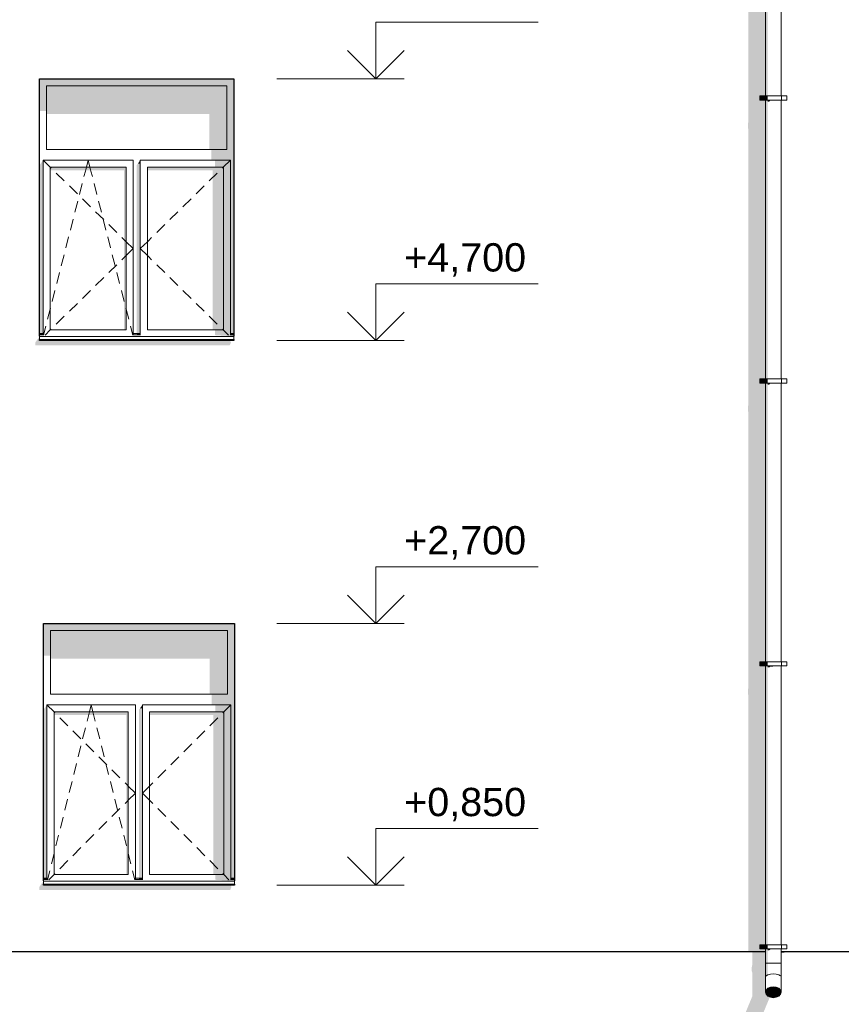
# Model space of a CAD drawing. Header units: millimetres. Extents: x -95523 to 190468, y -7401 to 17692.
# Tile 12 of 139: x -75785 to -69977, y 8 to 6968. Entities that reach past the tile are written whole.
import ezdxf

# ---------------------------------------------------------------- set-up
doc = ezdxf.new("R2010")
doc.units = ezdxf.units.MM
doc.header["$MEASUREMENT"] = 0
for name, color, linetype, lineweight in [('Р_Фасад в осях 1-24_2_1_Цоколь_Ном._пера__2', 8, 'Continuous', 15), ('Р_Фасад в осях 1-24_2_1_Цоколь_Ном._пера__21', 7, 'Continuous', 30), ('Р_Фасад в осях 1-24_2_Конструктив - Стены Несущие_Ном._пера__1', 7, 'Continuous', 15), ('Р_Фасад в осях 1-24_2_Конструктив - Стены Несущие_Ном._пера__2', 8, 'Continuous', 15), ('Р_Фасад в осях 1-24_2_Конструктив - Стены Несущие_Ном._пера__21', 7, 'Continuous', 30), ('Р_Фасад в осях 1-24_2_Новый_1 ВОДОСТОК_Ном._пера__141', 7, 'Continuous', 20), ('Р_Фасад в осях 1-24_2_Новый_1 ВОДОСТОК_Ном._пера__2', 8, 'Continuous', 15), ('Р_Фасад в осях 1-24_2_Размер - Отметка Уровня_Ном._пера__120', 7, 'Continuous', 5)]:
    doc.layers.add(name, color=color, linetype=linetype, lineweight=lineweight)
doc.styles.add('СГЕНЕРИР_СТИЛЬ_1', font='arial.ttf')

msp = doc.modelspace()

# ---------------------------------------------------------------- hatches: boundary and pattern name
at = {"layer": 'Р_Фасад в осях 1-24_2_1_Цоколь_Ном._пера__2', "linetype": 'Continuous', "lineweight": 0, "true_color": 0x3f3f3f}
for points in [[(-70700.8, -163.8), (-70701.5, -169), (-70692.1, -172.5), (-70674, -173.7), (-70650, -172.5), (-70623.7, -169), (-70599.2, -163.8), (-70580.1, -157.6), (-70569.4, -151.4), (-70482.1, 59.3), (-70496.4, 66.1), (-70508.3, 78.7), (-70512.5, 93.6), (-70512.5, 380), (-70606.8, 380), (-70606.8, 283.8), (-70609.8, 271.3), (-70609.8, 241.3), (-70606.8, 233), (-70606.8, 63.1)], [(-70379.2, 380), (-70402.5, 380), (-70402.5, 373.3), (-70381.2, 373.3), (-70379.2, 376.1)]]:
    msp.add_hatch(color=250, dxfattribs=at).paths.add_polyline_path(points)
at = {"layer": 'Р_Фасад в осях 1-24_2_Конструктив - Стены Несущие_Ном._пера__2', "linetype": 'Continuous', "lineweight": 0, "true_color": 0x3f3f3f}
for points in [[(-70637, 4202.7), (-70634.1, 4194.4), (-70634.1, 3850), (-70512.5, 3850), (-70512.5, 4399.6), (-70552.5, 4399.6), (-70552.5, 4429.6), (-70512.5, 4429.6), (-70512.5, 6399.6), (-70552.5, 6399.6), (-70552.5, 6429.6), (-70512.5, 6429.6), (-70512.5, 7550), (-70634.1, 7550), (-70634.1, 6245.2), (-70637, 6232.7), (-70637, 6202.7), (-70634.1, 6194.4), (-70634.1, 4245.2), (-70637, 4232.7)], [(-75594.7, 6500), (-74320.4, 6500), (-74270.4, 6500), (-74270.4, 6550), (-75644.7, 6550), (-75644.7, 6500)], [(-75644.7, 6323.7), (-75594.7, 6323.7), (-75594.7, 6500), (-75644.7, 6500)], [(-75594.7, 6500), (-75594.7, 6302.5), (-74445.4, 6302.5), (-74445.4, 6050), (-74320.4, 6050), (-74320.4, 6500)], [(-74295.4, 4750), (-74270.4, 4750), (-74270.4, 6500), (-74320.4, 6500), (-74320.4, 6050), (-74320.4, 5975), (-74295.4, 5975)], [(-74320.4, 6050), (-74430.4, 6050), (-74430.4, 5975), (-74320.4, 5975)], [(-75644.7, 5939.6), (-75644.7, 4750), (-75619.6, 4750), (-75619.6, 5975)], [(-75569.6, 5925), (-75569.6, 5903.8), (-75047.5, 5903.8), (-75047.5, 4775), (-75032.5, 4775), (-75032.5, 5925)], [(-74957.5, 5939.6), (-74957.5, 4750), (-74932.5, 4750), (-74932.5, 5950), (-74950.2, 5950)], [(-74950.2, 5950), (-74932.5, 5950), (-74932.5, 5975)], [(-74882.5, 5925), (-74882.5, 5903.8), (-74420.4, 5903.8), (-74420.4, 4775), (-74345.4, 4775), (-74345.4, 5925)], [(-74295.4, 5975), (-74405.4, 5975), (-74405.4, 5925), (-74295.4, 5925)], [(-74345.4, 5925), (-74345.4, 4775), (-74295.4, 4775), (-74295.4, 5925)], [(-75643.6, 4740), (-75619.6, 4740), (-75619.6, 4750), (-75643.6, 4750)], [(-75619.6, 4738.5), (-75619.6, 4740), (-75643.6, 4740)], [(-74932.5, 4750), (-74956.5, 4750), (-74956.5, 4740), (-74932.5, 4740)], [(-74932.5, 4740), (-74956.5, 4740), (-74932.5, 4738.5)], [(-74405.4, 4775), (-74405.4, 4738.5), (-74295.4, 4738.5), (-74295.4, 4775)], [(-74270.4, 4730), (-74270.4, 4740), (-74295.4, 4740), (-74295.4, 4738.5), (-74405.4, 4738.5)], [(-74295.4, 4750), (-74295.4, 4740), (-74270.4, 4740), (-74270.4, 4750)], [(-75674.7, 4685.7), (-75674.7, 4665.7), (-74300.4, 4665.7), (-74290.4, 4689.8), (-74297.6, 4689.8), (-74290.8, 4700), (-75644.7, 4700), (-75644.7, 4730)], [(-75644.7, 4700), (-74270.4, 4700), (-74270.4, 4708.1), (-75644.7, 4708.1)], [(-70637, 2232.7), (-70637, 2202.7), (-70634.1, 2194.4), (-70634.1, 380), (-70512.5, 380), (-70512.5, 399.6), (-70552.5, 399.6), (-70552.5, 429.6), (-70512.5, 429.6), (-70512.5, 2399.6), (-70552.5, 2399.6), (-70552.5, 2429.6), (-70512.5, 2429.6), (-70512.5, 3850), (-70634.1, 3850), (-70634.1, 2245.2)], [(-75617.2, 2700), (-75617.2, 2650), (-75567.2, 2650), (-74317.2, 2650), (-74267.2, 2650), (-74267.2, 2700)], [(-75617.2, 2473.7), (-75567.2, 2473.7), (-75567.2, 2650), (-75617.2, 2650)], [(-75567.2, 2452.5), (-74442.2, 2452.5), (-74442.2, 2200), (-74317.2, 2200), (-74317.2, 2650), (-75567.2, 2650)], [(-74292.2, 900), (-74267.2, 900), (-74267.2, 2650), (-74317.2, 2650), (-74317.2, 2200), (-74317.2, 2125), (-74292.2, 2125)], [(-74317.2, 2200), (-74427.2, 2200), (-74427.2, 2125), (-74317.2, 2125)], [(-75592.2, 2125), (-75617.2, 2089.6), (-75617.2, 900), (-75592.2, 900)], [(-74942.2, 2089.6), (-74942.2, 900), (-74917.2, 900), (-74917.2, 2100), (-74934.9, 2100)], [(-74934.9, 2100), (-74917.2, 2100), (-74917.2, 2125)], [(-74292.2, 2125), (-74402.2, 2125), (-74402.2, 2075), (-74292.2, 2075)], [(-75542.2, 2075), (-75542.2, 2053.8), (-75032.2, 2053.8), (-75032.2, 925), (-75017.2, 925), (-75017.2, 2075)], [(-74342.2, 2075), (-74867.2, 2075), (-74867.2, 2053.8), (-74417.2, 2053.8), (-74417.2, 925), (-74342.2, 925)], [(-74342.2, 2075), (-74342.2, 925), (-74292.2, 925), (-74292.2, 2075)], [(-74292.2, 925), (-74402.2, 925), (-74402.2, 888.5), (-74292.2, 888.5)], [(-75647.2, 815.7), (-74297.2, 815.7), (-74287.2, 839.8), (-74294.4, 839.8), (-74287.5, 850), (-75617.2, 850), (-75617.2, 880), (-75647.2, 835.7)], [(-75617.2, 850), (-74267.2, 850), (-74267.2, 858.1), (-75617.2, 858.1)], [(-75616.2, 890), (-75592.2, 890), (-75592.2, 900), (-75616.2, 900)], [(-75616.2, 890), (-75592.2, 888.5), (-75592.2, 890)], [(-74917.2, 900), (-74941.2, 900), (-74941.2, 890), (-74917.2, 890)], [(-74941.2, 890), (-74917.2, 888.5), (-74917.2, 890)], [(-74267.2, 880), (-74267.2, 890), (-74292.2, 890), (-74292.2, 888.5), (-74402.2, 888.5)], [(-74292.2, 900), (-74292.2, 890), (-74267.2, 890), (-74267.2, 900)]]:
    msp.add_hatch(color=250, dxfattribs=at).paths.add_polyline_path(points)
at = {"layer": 'Р_Фасад в осях 1-24_2_Новый_1 ВОДОСТОК_Ном._пера__2', "linetype": 'Continuous', "lineweight": 0, "true_color": 0x3f3f3f}
for points in [[(-70512.5, 6429.6), (-70508.3, 6429.6), (-70508.3, 8399.6), (-70512.5, 8399.6)], [(-70508.3, 6429.6), (-70496.4, 6429.6), (-70496.4, 8399.6), (-70508.3, 8399.6)], [(-70552.5, 6399.6), (-70514.5, 6399.6), (-70514.5, 6429.6), (-70552.5, 6429.6)], [(-70514.5, 6399.6), (-70510.2, 6399.6), (-70510.2, 6429.6), (-70514.5, 6429.6)], [(-70510.2, 6399.6), (-70497.8, 6399.6), (-70497.8, 6429.6), (-70510.2, 6429.6)], [(-70512.5, 6399.6), (-70512.5, 4429.6), (-70508.3, 4429.6), (-70508.3, 6399.6)], [(-70508.3, 6399.6), (-70508.3, 4429.6), (-70496.4, 4429.6), (-70496.4, 6399.6)], [(-70496.4, 6399.6), (-70496.4, 6389.2), (-70486.7, 6389.2), (-70478.6, 6395.9), (-70478.6, 6399.6)], [(-70457.5, 6399.6), (-70478.6, 6399.6), (-70478.6, 6395.9), (-70460.1, 6395.9), (-70457.5, 6397.2)], [(-70436.5, 6399.6), (-70457.5, 6399.6), (-70457.5, 6397.2), (-70437.5, 6397.2), (-70436.5, 6397.5)], [(-70418.6, 6399.6), (-70436.5, 6399.6), (-70436.5, 6397.5), (-70418.7, 6397.5)], [(-70418.6, 6399.6), (-70418.6, 6397.6), (-70406.7, 6397.6), (-70406.7, 6399.6)], [(-70406.7, 6399.6), (-70406.7, 6397.6), (-70402.5, 6397.3), (-70402.5, 6399.6)], [(-70552.5, 4399.6), (-70514.5, 4399.6), (-70514.5, 4429.6), (-70552.5, 4429.6)], [(-70514.5, 4399.6), (-70510.2, 4399.6), (-70510.2, 4429.6), (-70514.5, 4429.6)], [(-70508.3, 4399.6), (-70512.5, 4399.6), (-70512.5, 2429.6), (-70508.3, 2429.6)], [(-70510.2, 4399.6), (-70497.8, 4399.6), (-70497.8, 4429.6), (-70510.2, 4429.6)], [(-70508.3, 4399.6), (-70508.3, 2429.6), (-70496.4, 2429.6), (-70496.4, 4399.6)], [(-70478.6, 4399.6), (-70496.4, 4399.6), (-70496.4, 4389.2), (-70486.7, 4389.2), (-70478.6, 4395.9)], [(-70457.5, 4399.6), (-70478.6, 4399.6), (-70478.6, 4395.9), (-70460.1, 4395.9), (-70457.5, 4397.2)], [(-70436.5, 4399.6), (-70457.5, 4399.6), (-70457.5, 4397.2), (-70437.5, 4397.2), (-70436.5, 4397.5)], [(-70436.5, 4399.6), (-70436.5, 4397.5), (-70418.7, 4397.5), (-70418.6, 4399.6)], [(-70418.6, 4399.6), (-70418.6, 4397.6), (-70406.7, 4397.6), (-70406.7, 4399.6)], [(-70406.7, 4399.6), (-70406.7, 4397.6), (-70402.5, 4397.3), (-70402.5, 4399.6)], [(-70552.5, 2399.6), (-70514.5, 2399.6), (-70514.5, 2429.6), (-70552.5, 2429.6)], [(-70514.5, 2399.6), (-70510.2, 2399.6), (-70510.2, 2429.6), (-70514.5, 2429.6)], [(-70512.5, 2399.6), (-70512.5, 429.6), (-70508.3, 429.6), (-70508.3, 2399.6)], [(-70510.2, 2399.6), (-70497.8, 2399.6), (-70497.8, 2429.6), (-70510.2, 2429.6)], [(-70508.3, 429.6), (-70496.4, 429.6), (-70496.4, 2399.6), (-70508.3, 2399.6)], [(-70478.6, 2399.6), (-70496.4, 2399.6), (-70496.4, 2389.2), (-70486.7, 2389.2), (-70478.6, 2395.9)], [(-70457.5, 2399.6), (-70478.6, 2399.6), (-70478.6, 2395.9), (-70460.1, 2395.9), (-70457.5, 2397.2)], [(-70436.5, 2399.6), (-70457.5, 2399.6), (-70457.5, 2397.2), (-70437.5, 2397.2), (-70436.5, 2397.5)], [(-70418.6, 2399.6), (-70436.5, 2399.6), (-70436.5, 2397.5), (-70418.7, 2397.5)], [(-70406.7, 2399.6), (-70418.6, 2399.6), (-70418.6, 2397.6), (-70406.7, 2397.6)], [(-70406.7, 2399.6), (-70406.7, 2397.6), (-70402.5, 2397.3), (-70402.5, 2399.6)], [(-70552.5, 399.6), (-70514.5, 399.6), (-70514.5, 429.6), (-70552.5, 429.6)], [(-70514.5, 399.6), (-70510.2, 399.6), (-70510.2, 429.6), (-70514.5, 429.6)], [(-70510.2, 399.6), (-70497.8, 399.6), (-70497.8, 429.6), (-70510.2, 429.6)], [(-70512.5, 299.6), (-70508.3, 299.6), (-70508.3, 399.6), (-70512.5, 399.6)], [(-70508.3, 299.6), (-70496.4, 299.6), (-70496.4, 399.6), (-70508.3, 399.6)], [(-70478.6, 399.6), (-70496.4, 399.6), (-70496.4, 389.2), (-70486.7, 389.2), (-70478.6, 395.9)], [(-70457.5, 399.6), (-70478.6, 399.6), (-70478.6, 395.9), (-70460.1, 395.9), (-70457.5, 397.2)], [(-70436.5, 399.6), (-70457.5, 399.6), (-70457.5, 397.2), (-70437.5, 397.2), (-70436.5, 397.5)], [(-70418.6, 399.6), (-70436.5, 399.6), (-70436.5, 397.5), (-70418.7, 397.5)], [(-70406.7, 399.6), (-70418.6, 399.6), (-70418.6, 397.6), (-70406.7, 397.6)], [(-70402.5, 399.6), (-70406.7, 399.6), (-70406.7, 397.6), (-70402.5, 397.3)], [(-70508.3, 299.6), (-70512.5, 299.6), (-70512.5, 199.6), (-70508.3, 208.4)], [(-70496.4, 299.6), (-70508.3, 299.6), (-70508.3, 208.4), (-70496.4, 215.7)], [(-70496.4, 215.7), (-70508.3, 208.4), (-70508.3, 202.4)], [(-70512.5, 199.6), (-70512.5, 93.6), (-70508.3, 108.5), (-70508.3, 208.4)], [(-70512.5, 93.6), (-70508.3, 78.7), (-70508.3, 108.5)], [(-70508.3, 108.5), (-70508.3, 78.7), (-70496.4, 66.1), (-70496.4, 121.1)], [(-70496.4, 121.1), (-70496.4, 66.1), (-70478.6, 57.6), (-70478.6, 129.5)], [(-70478.6, 129.5), (-70478.6, 57.6), (-70457.5, 54.7), (-70457.5, 132.5)], [(-70457.5, 132.5), (-70457.5, 54.7), (-70436.5, 57.6), (-70436.5, 129.5)], [(-70436.5, 129.5), (-70436.5, 57.6), (-70418.6, 66.1), (-70418.6, 121.1)], [(-70418.6, 121.1), (-70418.6, 66.1), (-70406.7, 78.7), (-70406.7, 108.5)], [(-70406.7, 108.5), (-70406.7, 78.7), (-70402.5, 93.6)]]:
    msp.add_hatch(color=250, dxfattribs=at).paths.add_polyline_path(points)

# ---------------------------------------------------------------- linework, layer by layer
at = {"layer": 'Р_Фасад в осях 1-24_2_1_Цоколь_Ном._пера__21', "color": 7, "linetype": 'Continuous', "lineweight": 30}
for p, q in [((-70512.5, 380), (-78047.8, 380)), ((-55762.9, 380), (-70402.5, 380))]:
    msp.add_line(p, q, dxfattribs=at)
at = {"layer": 'Р_Фасад в осях 1-24_2_Конструктив - Стены Несущие_Ном._пера__1', "color": 7, "linetype": 'Continuous', "lineweight": 15}
for p, q in [((-75594.7, 6500), (-75594.7, 6050)), ((-74320.4, 6500), (-75594.7, 6500)), ((-74320.4, 6050), (-74320.4, 6500)), ((-75594.7, 6050), (-74320.4, 6050)), ((-75619.6, 5925), (-75619.6, 5975)), ((-75619.6, 5975), (-74982.5, 5975)), ((-75619.6, 5975), (-75568.7, 5925)), ((-75619.6, 4775), (-75619.6, 5925)), ((-75569.6, 5925), (-75569.6, 4775)), ((-75032.5, 5925), (-75569.6, 5925)), ((-75568.7, 5925), (-75562.5, 5919)), ((-75320.9, 5897.5), (-75313.8, 5925)), ((-75313.8, 5925), (-75301.1, 5975)), ((-75288.4, 5925), (-75301.1, 5975)), ((-75281.3, 5897.5), (-75288.4, 5925)), ((-75032.5, 4775), (-75032.5, 5925)), ((-74982.5, 5975), (-74982.5, 5925)), ((-74982.5, 5925), (-74982.5, 4775)), ((-74932.5, 5925), (-74932.5, 5975)), ((-74932.5, 5975), (-74295.4, 5975)), ((-74932.5, 4775), (-74932.5, 5925)), ((-74882.5, 5925), (-74882.5, 4775)), ((-74345.4, 5925), (-74882.5, 5925)), ((-74346.4, 5925), (-74352.5, 5919)), ((-74295.4, 5975), (-74346.4, 5925)), ((-74345.4, 4775), (-74345.4, 5925)), ((-74295.4, 5975), (-74295.4, 5925)), ((-74295.4, 5925), (-74295.4, 4775)), ((-75526.8, 5884), (-75469.7, 5827.9)), ((-75330.7, 5858.8), (-75320.9, 5897.5)), ((-75271.5, 5858.8), (-75281.3, 5897.5)), ((-74388.2, 5884), (-74445.3, 5827.9)), ((-75434, 5792.9), (-75376.9, 5736.9)), ((-75362.8, 5732.8), (-75343.1, 5810.3)), ((-75239.4, 5732.8), (-75259.1, 5810.3)), ((-74481, 5792.9), (-74538.1, 5736.9)), ((-75394.9, 5606.8), (-75375.2, 5684.3)), ((-75341.2, 5701.9), (-75284.1, 5645.9)), ((-75207.3, 5606.8), (-75227, 5684.3)), ((-74573.8, 5701.9), (-74630.9, 5645.9)), ((-75248.4, 5610.8), (-75191.3, 5554.8)), ((-74666.6, 5610.8), (-74723.7, 5554.8)), ((-75427, 5480.8), (-75407.3, 5558.4)), ((-75175.2, 5480.8), (-75194.9, 5558.4)), ((-75155.6, 5519.8), (-75098.5, 5463.8)), ((-74759.4, 5519.8), (-74816.6, 5463.8)), ((-75459.1, 5354.9), (-75439.4, 5432.4)), ((-75143.1, 5354.9), (-75162.8, 5432.4)), ((-75062.8, 5428.8), (-75039.7, 5406)), ((-75039.7, 5406), (-75032.5, 5399)), ((-75032.5, 5399), (-74982.5, 5350)), ((-74882.5, 5399), (-74932.5, 5350)), ((-74875.4, 5406), (-74882.5, 5399)), ((-74852.2, 5428.8), (-74875.4, 5406)), ((-75491.2, 5228.9), (-75471.5, 5306.4)), ((-75111, 5228.9), (-75130.7, 5306.4)), ((-75062.8, 5271.2), (-75039.7, 5294)), ((-75039.7, 5294), (-75032.5, 5301)), ((-75032.5, 5301), (-74982.5, 5350)), ((-74882.5, 5301), (-74932.5, 5350)), ((-74875.4, 5294), (-74882.5, 5301)), ((-74852.2, 5271.2), (-74875.4, 5294)), ((-75155.6, 5180.2), (-75098.5, 5236.2)), ((-74759.4, 5180.2), (-74816.6, 5236.2)), ((-75523.3, 5102.9), (-75503.6, 5180.4)), ((-75078.9, 5102.9), (-75098.6, 5180.4)), ((-75248.4, 5089.2), (-75191.3, 5145.2)), ((-74666.6, 5089.2), (-74723.7, 5145.2)), ((-75555.4, 4976.9), (-75535.7, 5054.5)), ((-75341.2, 4998.1), (-75284.1, 5054.1)), ((-75046.7, 4976.9), (-75066.5, 5054.5)), ((-74573.8, 4998.1), (-74630.9, 5054.1)), ((-75434, 4907.1), (-75376.9, 4963.1)), ((-74481, 4907.1), (-74538.1, 4963.1)), ((-75587.5, 4851), (-75569.6, 4921.2)), ((-75569.6, 4921.2), (-75567.8, 4928.5)), ((-75526.8, 4816), (-75469.7, 4872.1)), ((-75032.5, 4921.2), (-75034.4, 4928.5)), ((-75014.6, 4851), (-75032.5, 4921.2)), ((-74388.2, 4816), (-74445.3, 4872.1)), ((-75616.2, 4738.5), (-75599.9, 4802.5)), ((-74986, 4738.5), (-75002.3, 4802.5)), ((-75619.6, 4750), (-75644.7, 4750)), ((-75619.6, 4740), (-75644.7, 4740)), ((-75619.6, 4738.5), (-75619.6, 4775)), ((-75605.9, 4738.5), (-75568.7, 4775)), ((-75569.6, 4775), (-75032.5, 4775)), ((-75568.7, 4775), (-75562.5, 4781)), ((-74982.5, 4775), (-74982.5, 4738.5)), ((-74932.5, 4750), (-74982.5, 4750)), ((-74932.5, 4740), (-74982.5, 4740)), ((-74932.5, 4738.5), (-74932.5, 4775)), ((-74882.5, 4775), (-74345.4, 4775)), ((-74346.4, 4775), (-74352.5, 4781)), ((-74309.2, 4738.5), (-74346.4, 4775)), ((-74295.4, 4775), (-74295.4, 4738.5)), ((-74270.4, 4750), (-74295.4, 4750)), ((-74270.4, 4740), (-74295.4, 4740)), ((-75644.7, 4730), (-75644.7, 4728.1)), ((-75644.7, 4728.1), (-75644.7, 4708.1)), ((-74270.4, 4728.1), (-75644.7, 4728.1)), ((-74270.4, 4708.1), (-75644.7, 4708.1)), ((-74270.4, 4730), (-74270.4, 4728.1)), ((-74270.4, 4728.1), (-74270.4, 4708.1)), ((-75567.2, 2650), (-75567.2, 2200)), ((-74317.2, 2650), (-75567.2, 2650)), ((-74317.2, 2200), (-74317.2, 2650)), ((-75567.2, 2200), (-74317.2, 2200)), ((-75592.2, 2075), (-75592.2, 2125)), ((-75592.2, 2125), (-74967.2, 2125)), ((-75592.2, 2125), (-75542.2, 2075)), ((-75292.2, 2075), (-75279.7, 2125)), ((-75267.2, 2075), (-75279.7, 2125)), ((-74967.2, 2125), (-74967.2, 2075)), ((-74917.2, 2075), (-74917.2, 2125)), ((-74917.2, 2125), (-74292.2, 2125)), ((-74292.2, 2125), (-74342.2, 2075)), ((-74292.2, 2125), (-74292.2, 2075)), ((-75592.2, 925), (-75592.2, 2075)), ((-75542.2, 2075), (-75542.2, 925)), ((-75017.2, 2075), (-75542.2, 2075)), ((-75542.2, 2075), (-75535.6, 2068.4)), ((-75500.3, 2033.1), (-75443.7, 1976.5)), ((-75308.4, 2010.1), (-75299.1, 2047.4)), ((-75299.1, 2047.4), (-75292.2, 2075)), ((-75260.3, 2047.4), (-75267.2, 2075)), ((-75250.9, 2010.1), (-75260.3, 2047.4)), ((-75017.2, 925), (-75017.2, 2075)), ((-74967.2, 2075), (-74967.2, 925)), ((-74917.2, 925), (-74917.2, 2075)), ((-74867.2, 2075), (-74867.2, 925)), ((-74342.2, 2075), (-74867.2, 2075)), ((-74384.1, 2033.1), (-74440.7, 1976.5)), ((-74342.2, 2075), (-74348.8, 2068.4)), ((-74342.2, 925), (-74342.2, 2075)), ((-74292.2, 2075), (-74292.2, 925)), ((-75339.9, 1883.9), (-75320.5, 1961.6)), ((-75219.4, 1883.9), (-75238.8, 1961.6)), ((-75408.3, 1941.2), (-75351.8, 1884.6)), ((-74476, 1941.2), (-74532.6, 1884.6)), ((-75371.5, 1757.8), (-75352.1, 1835.4)), ((-75316.4, 1849.2), (-75259.8, 1792.7)), ((-75187.9, 1757.8), (-75207.3, 1835.4)), ((-74568, 1849.2), (-74624.5, 1792.7)), ((-75224.5, 1757.3), (-75167.9, 1700.7)), ((-74659.9, 1757.3), (-74716.4, 1700.7)), ((-75403, 1631.7), (-75383.6, 1709.3)), ((-75156.4, 1631.7), (-75175.8, 1709.3)), ((-75132.6, 1665.4), (-75076, 1608.8)), ((-74751.8, 1665.4), (-74808.4, 1608.8)), ((-75434.5, 1505.6), (-75415.1, 1583.2)), ((-75124.8, 1505.6), (-75144.2, 1583.2)), ((-75040.6, 1573.5), (-75023.7, 1556.6)), ((-75023.7, 1556.6), (-75017.2, 1550)), ((-75017.2, 1550), (-74967.2, 1500)), ((-74867.2, 1550), (-74917.2, 1500)), ((-74860.6, 1556.6), (-74867.2, 1550)), ((-74843.7, 1573.5), (-74860.6, 1556.6)), ((-75017.2, 1450), (-74967.2, 1500)), ((-74867.2, 1450), (-74917.2, 1500)), ((-75466.1, 1379.5), (-75446.7, 1457.1)), ((-75093.3, 1379.5), (-75112.7, 1457.1)), ((-75040.6, 1426.5), (-75023.7, 1443.4)), ((-75023.7, 1443.4), (-75017.2, 1450)), ((-74860.6, 1443.4), (-74867.2, 1450)), ((-74843.7, 1426.5), (-74860.6, 1443.4)), ((-75497.6, 1253.4), (-75478.2, 1331)), ((-75132.6, 1334.6), (-75076, 1391.2)), ((-75061.8, 1253.4), (-75081.2, 1331)), ((-74751.8, 1334.6), (-74808.4, 1391.2)), ((-75224.5, 1242.7), (-75167.9, 1299.3)), ((-74659.9, 1242.7), (-74716.4, 1299.3)), ((-75529.1, 1127.2), (-75509.7, 1204.8)), ((-75316.4, 1150.8), (-75259.8, 1207.3)), ((-75030.2, 1127.2), (-75049.6, 1204.8)), ((-74568, 1150.8), (-74624.5, 1207.3)), ((-75408.3, 1058.8), (-75351.8, 1115.4)), ((-74476, 1058.8), (-74532.6, 1115.4)), ((-75560.7, 1001.1), (-75542.2, 1075)), ((-75542.2, 1075), (-75541.2, 1078.7)), ((-75017.2, 1075), (-75018.1, 1078.7)), ((-74998.7, 1001.1), (-75017.2, 1075)), ((-75500.3, 966.9), (-75443.7, 1023.5)), ((-74384.1, 966.9), (-74440.7, 1023.5)), ((-75592.2, 888.5), (-75592.2, 925)), ((-75588.8, 888.5), (-75572.8, 952.6)), ((-75578.7, 888.5), (-75542.2, 925)), ((-75542.2, 925), (-75535.6, 931.6)), ((-75542.2, 925), (-75017.2, 925)), ((-74970.6, 888.5), (-74986.6, 952.6)), ((-74967.2, 925), (-74967.2, 888.5)), ((-74917.2, 888.5), (-74917.2, 925)), ((-74867.2, 925), (-74342.2, 925)), ((-74342.2, 925), (-74348.8, 931.6)), ((-74305.7, 888.5), (-74342.2, 925)), ((-74292.2, 925), (-74292.2, 888.5)), ((-75592.2, 900), (-75617.2, 900)), ((-75592.2, 890), (-75617.2, 890)), ((-75617.2, 880), (-75617.2, 878.1)), ((-75617.2, 878.1), (-75617.2, 858.1)), ((-74267.2, 878.1), (-75617.2, 878.1)), ((-74267.2, 858.1), (-75617.2, 858.1)), ((-74917.2, 900), (-74967.2, 900)), ((-74917.2, 890), (-74967.2, 890)), ((-74267.2, 900), (-74292.2, 900)), ((-74267.2, 890), (-74292.2, 890)), ((-74267.2, 880), (-74267.2, 878.1)), ((-74267.2, 878.1), (-74267.2, 858.1))]:
    msp.add_line(p, q, dxfattribs=at)
at = {"layer": 'Р_Фасад в осях 1-24_2_Конструктив - Стены Несущие_Ном._пера__21', "color": 7, "linetype": 'Continuous', "lineweight": 30}
for p, q in [((-75644.7, 6550), (-74270.4, 6550)), ((-75644.7, 4730), (-75644.7, 6550)), ((-74270.4, 6550), (-74270.4, 4730)), ((-75644.7, 4700), (-75644.7, 4708.1)), ((-74270.4, 4700), (-75644.7, 4700)), ((-74270.4, 4708.1), (-74270.4, 4700)), ((-75617.2, 2700), (-74267.2, 2700)), ((-75617.2, 880), (-75617.2, 2700)), ((-74267.2, 2700), (-74267.2, 880)), ((-75617.2, 850), (-75617.2, 858.1)), ((-74267.2, 850), (-75617.2, 850)), ((-74267.2, 858.1), (-74267.2, 850))]:
    msp.add_line(p, q, dxfattribs=at)
at = {"layer": 'Р_Фасад в осях 1-24_2_Новый_1 ВОДОСТОК_Ном._пера__141', "color": 7, "linetype": 'Continuous', "lineweight": 20}
for p, q in [((-70512.5, 8399.6), (-70512.5, 6429.6)), ((-70402.5, 8399.6), (-70402.5, 6429.6)), ((-70552.5, 6429.6), (-70514.5, 6429.6)), ((-70552.5, 6399.6), (-70552.5, 6429.6)), ((-70514.5, 6429.6), (-70510.2, 6429.6)), ((-70514.5, 6399.6), (-70514.5, 6429.6)), ((-70510.2, 6429.6), (-70497.8, 6429.6)), ((-70497.8, 6429.6), (-70479.3, 6429.6)), ((-70479.3, 6429.6), (-70457.5, 6429.6)), ((-70457.5, 6429.6), (-70435.7, 6429.6)), ((-70435.7, 6429.6), (-70417.2, 6429.6)), ((-70417.2, 6429.6), (-70404.9, 6429.6)), ((-70404.9, 6429.6), (-70400.5, 6429.6)), ((-70400.5, 6429.6), (-70362.5, 6429.6)), ((-70400.5, 6399.6), (-70400.5, 6429.6)), ((-70362.5, 6399.6), (-70362.5, 6429.6)), ((-70552.5, 6399.6), (-70514.5, 6399.6)), ((-70514.5, 6399.6), (-70510.2, 6399.6)), ((-70512.5, 6399.6), (-70512.5, 4429.6)), ((-70510.2, 6399.6), (-70497.8, 6399.6)), ((-70497.8, 6399.6), (-70479.3, 6399.6)), ((-70479.3, 6399.6), (-70457.5, 6399.6)), ((-70457.5, 6399.6), (-70435.7, 6399.6)), ((-70435.7, 6399.6), (-70417.2, 6399.6)), ((-70417.2, 6399.6), (-70404.9, 6399.6)), ((-70404.9, 6399.6), (-70400.5, 6399.6)), ((-70402.5, 6399.6), (-70402.5, 4429.6)), ((-70400.5, 6399.6), (-70362.5, 6399.6)), ((-70552.5, 4429.6), (-70514.5, 4429.6)), ((-70552.5, 4399.6), (-70552.5, 4429.6)), ((-70552.5, 4399.6), (-70514.5, 4399.6)), ((-70514.5, 4429.6), (-70510.2, 4429.6)), ((-70514.5, 4399.6), (-70514.5, 4429.6)), ((-70514.5, 4399.6), (-70510.2, 4399.6)), ((-70512.5, 4399.6), (-70512.5, 2429.6)), ((-70510.2, 4429.6), (-70497.8, 4429.6)), ((-70510.2, 4399.6), (-70497.8, 4399.6)), ((-70497.8, 4429.6), (-70479.3, 4429.6)), ((-70497.8, 4399.6), (-70479.3, 4399.6)), ((-70479.3, 4429.6), (-70457.5, 4429.6)), ((-70479.3, 4399.6), (-70457.5, 4399.6)), ((-70457.5, 4429.6), (-70435.7, 4429.6)), ((-70457.5, 4399.6), (-70435.7, 4399.6)), ((-70435.7, 4429.6), (-70417.2, 4429.6)), ((-70435.7, 4399.6), (-70417.2, 4399.6)), ((-70417.2, 4429.6), (-70404.9, 4429.6)), ((-70417.2, 4399.6), (-70404.9, 4399.6)), ((-70404.9, 4429.6), (-70400.5, 4429.6)), ((-70404.9, 4399.6), (-70400.5, 4399.6)), ((-70402.5, 4399.6), (-70402.5, 2429.6)), ((-70400.5, 4429.6), (-70362.5, 4429.6)), ((-70400.5, 4399.6), (-70400.5, 4429.6)), ((-70400.5, 4399.6), (-70362.5, 4399.6)), ((-70362.5, 4399.6), (-70362.5, 4429.6)), ((-70552.5, 2429.6), (-70514.5, 2429.6)), ((-70552.5, 2399.6), (-70552.5, 2429.6)), ((-70552.5, 2399.6), (-70514.5, 2399.6)), ((-70514.5, 2429.6), (-70510.2, 2429.6)), ((-70514.5, 2399.6), (-70514.5, 2429.6)), ((-70514.5, 2399.6), (-70510.2, 2399.6)), ((-70512.5, 2399.6), (-70512.5, 429.6)), ((-70510.2, 2429.6), (-70497.8, 2429.6)), ((-70510.2, 2399.6), (-70497.8, 2399.6)), ((-70497.8, 2429.6), (-70479.3, 2429.6)), ((-70497.8, 2399.6), (-70479.3, 2399.6)), ((-70479.3, 2429.6), (-70457.5, 2429.6)), ((-70479.3, 2399.6), (-70457.5, 2399.6)), ((-70457.5, 2429.6), (-70435.7, 2429.6)), ((-70457.5, 2399.6), (-70435.7, 2399.6)), ((-70435.7, 2429.6), (-70417.2, 2429.6)), ((-70435.7, 2399.6), (-70417.2, 2399.6)), ((-70417.2, 2429.6), (-70404.9, 2429.6)), ((-70417.2, 2399.6), (-70404.9, 2399.6)), ((-70404.9, 2429.6), (-70400.5, 2429.6)), ((-70404.9, 2399.6), (-70400.5, 2399.6)), ((-70402.5, 2399.6), (-70402.5, 429.6)), ((-70400.5, 2429.6), (-70362.5, 2429.6)), ((-70400.5, 2399.6), (-70400.5, 2429.6)), ((-70400.5, 2399.6), (-70362.5, 2399.6)), ((-70362.5, 2399.6), (-70362.5, 2429.6)), ((-70552.5, 429.6), (-70514.5, 429.6)), ((-70552.5, 399.6), (-70552.5, 429.6)), ((-70514.5, 429.6), (-70510.2, 429.6)), ((-70514.5, 399.6), (-70514.5, 429.6)), ((-70510.2, 429.6), (-70497.8, 429.6)), ((-70497.8, 429.6), (-70479.3, 429.6)), ((-70479.3, 429.6), (-70457.5, 429.6)), ((-70457.5, 429.6), (-70435.7, 429.6)), ((-70435.7, 429.6), (-70417.2, 429.6)), ((-70417.2, 429.6), (-70404.9, 429.6)), ((-70404.9, 429.6), (-70400.5, 429.6)), ((-70400.5, 429.6), (-70362.5, 429.6)), ((-70400.5, 399.6), (-70400.5, 429.6)), ((-70362.5, 399.6), (-70362.5, 429.6)), ((-70552.5, 399.6), (-70514.5, 399.6)), ((-70514.5, 399.6), (-70510.2, 399.6)), ((-70512.5, 399.6), (-70512.5, 299.6)), ((-70510.2, 399.6), (-70497.8, 399.6)), ((-70497.8, 399.6), (-70479.3, 399.6)), ((-70479.3, 399.6), (-70457.5, 399.6)), ((-70457.5, 399.6), (-70435.7, 399.6)), ((-70435.7, 399.6), (-70417.2, 399.6)), ((-70417.2, 399.6), (-70404.9, 399.6)), ((-70404.9, 399.6), (-70400.5, 399.6)), ((-70402.5, 399.6), (-70402.5, 299.6)), ((-70400.5, 399.6), (-70362.5, 399.6)), ((-70508.3, 299.6), (-70512.5, 299.6)), ((-70512.5, 299.6), (-70512.5, 199.6)), ((-70496.4, 299.6), (-70508.3, 299.6)), ((-70478.6, 299.6), (-70496.4, 299.6)), ((-70457.5, 299.6), (-70478.6, 299.6)), ((-70436.5, 299.6), (-70457.5, 299.6)), ((-70418.6, 299.6), (-70436.5, 299.6)), ((-70406.7, 299.6), (-70418.6, 299.6)), ((-70402.5, 299.6), (-70406.7, 299.6)), ((-70402.5, 299.6), (-70402.5, 199.6)), ((-70496.4, 215.7), (-70508.3, 208.4)), ((-70478.6, 220.7), (-70496.4, 215.7)), ((-70457.5, 222.4), (-70478.6, 220.7)), ((-70436.5, 220.7), (-70457.5, 222.4)), ((-70418.6, 215.7), (-70436.5, 220.7)), ((-70406.7, 208.4), (-70418.6, 215.7)), ((-70512.5, 199.6), (-70512.5, 93.6)), ((-70402.5, 199.6), (-70402.5, 93.6)), ((-70508.3, 108.5), (-70512.5, 93.6)), ((-70512.5, 93.6), (-70508.3, 78.7)), ((-70496.4, 121.1), (-70508.3, 108.5)), ((-70508.3, 78.7), (-70496.4, 66.1)), ((-70478.6, 129.5), (-70496.4, 121.1)), ((-70457.5, 132.5), (-70478.6, 129.5)), ((-70436.5, 129.5), (-70457.5, 132.5)), ((-70418.6, 121.1), (-70436.5, 129.5)), ((-70406.7, 108.5), (-70418.6, 121.1)), ((-70418.6, 66.1), (-70406.7, 78.7)), ((-70402.5, 93.6), (-70406.7, 108.5)), ((-70406.7, 78.7), (-70402.5, 93.6)), ((-70496.4, 66.1), (-70478.6, 57.6)), ((-70478.6, 57.6), (-70457.5, 54.7)), ((-70457.5, 54.7), (-70436.5, 57.6)), ((-70436.5, 57.6), (-70418.6, 66.1))]:
    msp.add_line(p, q, dxfattribs=at)
at = {"layer": 'Р_Фасад в осях 1-24_2_Размер - Отметка Уровня_Ном._пера__120', "color": 7, "linetype": 'Continuous', "lineweight": 5}
for p, q in [((-73267.2, 6550), (-73267.2, 6950)), ((-73267.2, 6950), (-72120.6, 6950)), ((-73267.2, 6550), (-73467.2, 6750)), ((-73267.2, 6550), (-73067.2, 6750)), ((-73967.2, 6550), (-73067.2, 6550)), ((-73267.2, 4700), (-73267.2, 5100)), ((-73267.2, 5100), (-72120.6, 5100)), ((-73267.2, 4700), (-73467.2, 4900)), ((-73267.2, 4700), (-73067.2, 4900)), ((-73967.2, 4700), (-73067.2, 4700)), ((-73267.2, 2700), (-73267.2, 3100)), ((-73267.2, 3100), (-72120.6, 3100)), ((-73267.2, 2700), (-73467.2, 2900)), ((-73267.2, 2700), (-73067.2, 2900)), ((-73967.2, 2700), (-73067.2, 2700)), ((-73267.2, 850), (-73267.2, 1250)), ((-73267.2, 1250), (-72120.6, 1250)), ((-73267.2, 850), (-73467.2, 1050)), ((-73267.2, 850), (-73067.2, 1050)), ((-73967.2, 850), (-73067.2, 850))]:
    msp.add_line(p, q, dxfattribs=at)

# ---------------------------------------------------------------- texts
at = {"layer": 'Р_Фасад в осях 1-24_2_Размер - Отметка Уровня_Ном._пера__120', "color": 7, "linetype": 'Continuous', "lineweight": 5, "char_height": 200, "attachment_point": 7, "style": 'СГЕНЕРИР_СТИЛЬ_1'}
for s, insert in [('\\A1;+4,700{\\H0.66x;\\S^  ;}', (-73067.2, 5129.7)), ('\\A1;+2,700{\\H0.66x;\\S^  ;}', (-73067.2, 3129.7)), ('\\A1;+0,850{\\H0.66x;\\S^  ;}', (-73067.2, 1279.7))]:
    msp.add_mtext(s, dxfattribs=dict(at, insert=insert))

doc.saveas('drawing.dxf')
